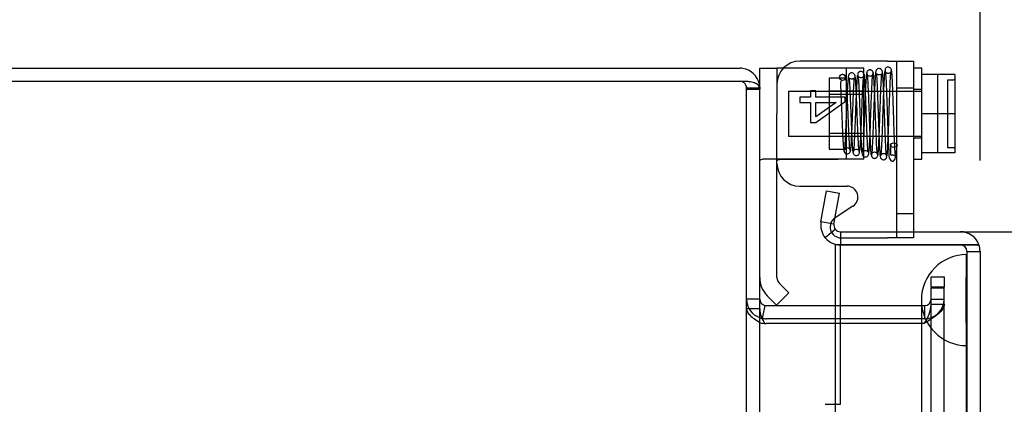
# Model space of a CAD drawing. Header units: inches. Extents: x 1 to 240, y -1 to 159.
# Tile 24 of 63: x 22.72 to 28.13, y 95.24 to 97.35. Entities that reach past the tile are written whole.
import ezdxf
from ezdxf.enums import TextEntityAlignment as Align
from ezdxf.lldxf.tags import DXFTag

# ---------------------------------------------------------------- set-up
doc = ezdxf.new("R2010")
doc.units = ezdxf.units.IN
doc.header["$MEASUREMENT"] = 0
for name, color, linetype in [('COM42667', 7, 'Continuous'), ('COM42780', 7, 'Continuous'), ('COM48588', 7, 'Continuous'), ('COM48600', 7, 'Continuous'), ('COM48614', 7, 'Continuous'), ('COM70220', 7, 'Continuous'), ('Default', 7, 'Continuous'), ('SCC19011', 7, 'Continuous'), ('SPR20265', 7, 'Continuous'), ('WAF25035', 7, 'Continuous')]:
    doc.layers.add(name, color=color, linetype=linetype)
doc.styles.add('SEACAD_Times_New_Roman', font='times.ttf')
tags = doc.linetypes.add('HIDDEN2', pattern=[0.1875, 0.125, -0.0625]).pattern_tags.tags
tags[6:7] = [DXFTag(74, 4), DXFTag(75, 0), DXFTag(340, '0'), DXFTag(46, 0.0), DXFTag(50, 0.0), DXFTag(44, 0.0), DXFTag(45, 0.0)]
tags[4:5] = [DXFTag(74, 4), DXFTag(75, 0), DXFTag(340, '0'), DXFTag(46, 0.0), DXFTag(50, 0.0), DXFTag(44, 0.0), DXFTag(45, 0.0)]
doc.dimstyles.new('HAMMOND_(STH_-_240x160)', dxfattribs={"dimtxt": 1, "dimasz": 1.25, "dimexe": 0.5, "dimexo": 0.5, "dimgap": 0.25, "dimtad": 0, "dimtih": 1, "dimtoh": 1, "dimlfac": 0.125, "dimzin": 0, "dimdsep": 46, "dimtxsty": 'SEACAD_Times_New_Roman', "dimblk1": '_SE_FILLED', "dimblk2": '_SE_FILLED', "dimsah": 1, "dimcen": 0.5, "dimadec": 0, "dimazin": 0, "dimtfac": 0.8, "dimtofl": 0, "dimtmove": 0, "dimatfit": 3, "dimfxl": 1, "dimtolj": 1, "dimtzin": 0, "dimarcsym": 0})

# ---------------------------------------------------------------- blocks, each defined once
blk = doc.blocks.new('SE6')
at = {"layer": 'COM42667', "color": 7, "linetype": 'Continuous'}
for p, q in [((27.4902, 97.1264), (27.0077, 97.1264)), ((27.4902, 97.1264), (27.6332, 97.1264)), ((27.6332, 97.1264), (27.6332, 96.1899)), ((27.0077, 96.4402), (27.2672, 96.4402)), ((27.2997, 96.3298), (27.2022, 96.2668))]:
    blk.add_line(p, q, dxfattribs=at)
at = {"layer": 'COM42667', "color": 7, "linetype": 'HIDDEN2'}
for p, q in [((27.5382, 97.1264), (27.5382, 96.1564)), ((27.0959, 96.9631), (27.0676, 96.9631)), ((27.0676, 96.9631), (27.0676, 96.9295)), ((27.0959, 96.9295), (27.0959, 96.9631)), ((27.6332, 96.9779), (27.5382, 96.9779)), ((27.0077, 96.9295), (27.0077, 96.8989)), ((27.0676, 96.9295), (27.0077, 96.9295)), ((27.0077, 96.8989), (27.0676, 96.8989)), ((27.0676, 96.8989), (27.0676, 96.7896)), ((27.2577, 96.9295), (27.0959, 96.9295)), ((27.0959, 96.7896), (27.2577, 96.9047)), ((27.2085, 96.8989), (27.0959, 96.8199)), ((27.0959, 96.8199), (27.0959, 96.8989)), ((27.0959, 96.8989), (27.2085, 96.8989)), ((27.2577, 96.9047), (27.2577, 96.9295)), ((27.0676, 96.7896), (27.0959, 96.7896)), ((27.5382, 96.2904), (27.6332, 96.2904)), ((27.6332, 96.1899), (27.6332, 96.1564)), ((27.2347, 96.1564), (27.4902, 96.1564)), ((27.6332, 96.1564), (27.4902, 96.1564))]:
    blk.add_line(p, q, dxfattribs=at)
at = {"layer": 'COM42667', "color": 7, "linetype": 'Continuous'}
for centre, radius, start, end in [((27.0077, 97.0014), 0.125, 90, 180), ((27.0077, 96.5652), 0.125, 180, 270), ((27.2672, 96.3802), 0.06, 302.8455, 90)]:
    blk.add_arc(centre, radius, start, end, dxfattribs=at)
at = {"layer": 'COM42667', "color": 7, "linetype": 'HIDDEN2'}
blk.add_arc((27.2347, 96.2164), 0.06, 122.8455, 270, dxfattribs=at)
at = {"layer": 'COM42780', "color": 7, "linetype": 'Continuous'}
for p, q in [((26.7877, 97.0874), (26.8827, 97.0874)), ((26.7877, 96.9822), (26.7877, 97.0874)), ((26.917, 97.0874), (26.8827, 97.0874)), ((26.8827, 97.0874), (26.8827, 96.8374)), ((26.8827, 95.9391), (26.8827, 96.8374)), ((26.88, 95.7876), (26.9472, 95.8548)), ((26.9472, 95.8548), (26.8968, 95.9052)), ((26.88, 95.7876), (26.8296, 95.838))]:
    blk.add_line(p, q, dxfattribs=at)
at = {"layer": 'COM42780', "color": 7, "linetype": 'HIDDEN2'}
for p, q in [((26.9299, 97.0874), (26.917, 97.0874)), ((27.2192, 97.0874), (26.9299, 97.0874)), ((27.3597, 97.0874), (27.2192, 97.0874)), ((27.2647, 96.5874), (27.2647, 97.0874)), ((27.3597, 96.5874), (27.3597, 97.0874)), ((27.1697, 97.0324), (27.1697, 96.6424)), ((27.2647, 97.0324), (27.1697, 97.0324)), ((26.7877, 96.9761), (26.7877, 96.9822)), ((27.3597, 96.9624), (27.1697, 96.9624)), ((27.3597, 96.9439), (27.1697, 96.9439)), ((27.1697, 96.7309), (27.3597, 96.7309)), ((27.3597, 96.7124), (27.1697, 96.7124)), ((27.1697, 96.6424), (27.2647, 96.6424)), ((27.2733, 96.5874), (26.8032, 96.5874)), ((27.2733, 96.5874), (27.2192, 96.5871)), ((27.3597, 96.5874), (27.2733, 96.5874)), ((26.8817, 96.2226), (26.8827, 96.2226)), ((26.8817, 96.0607), (26.8817, 96.2226)), ((26.8817, 96.1734), (26.8827, 96.1734)), ((26.8817, 96.0607), (26.8827, 96.0607)), ((26.8817, 96.0325), (26.8817, 96.0607)), ((26.8817, 96.0325), (26.8827, 96.0325)), ((26.8817, 95.9726), (26.8817, 96.0325)), ((26.8817, 95.9726), (26.8827, 95.9726))]:
    blk.add_line(p, q, dxfattribs=at)
at = {"layer": 'COM42780', "color": 7, "linetype": 'Continuous'}
for radius in [0.143, 0.048]:
    blk.add_arc((26.9307, 95.9391), radius, 180, 225, dxfattribs=at)
at = {"layer": 'COM42780', "color": 7, "linetype": 'HIDDEN2'}
blk.add_ellipse((27.888, 96.3374), major_axis=(-14.3225, 0), ratio=0.017455, start_param=-1.524085, end_param=-1.503851, dxfattribs=at)
for points, knots in [([(26.7877, 96.5788), (26.7877, 96.5818), (26.789, 96.5839), (26.7941, 96.5867), (26.798, 96.5874), (26.8032, 96.5874)], [0, 0, 0, 0, 0.5, 0.5, 1, 1, 1, 1]), ([(26.9299, 96.5868), (26.9235, 96.5868), (26.9174, 96.5867), (26.9059, 96.5863), (26.9006, 96.586), (26.8919, 96.5848), (26.8885, 96.584), (26.8839, 96.5819), (26.8827, 96.5805), (26.8827, 96.5788)], [0, 0, 0, 0, 0.25, 0.25, 0.5, 0.5, 0.75, 0.75, 1, 1, 1, 1])]:
    blk.add_open_spline(points, degree=3, knots=knots, dxfattribs=at)
at = {"layer": 'COM48588', "color": 7, "linetype": 'Continuous'}
for p, q in [((10.8957, 97.0874), (26.6797, 97.0874)), ((26.7858, 96.9994), (26.7877, 96.9794)), ((26.7867, 96.9794), (26.7877, 96.9794)), ((26.7877, 96.9794), (26.7877, 96.9733)), ((26.8163, 95.7851), (26.8016, 95.7146)), ((26.8237, 95.7844), (27.2027, 95.7844)), ((27.2027, 95.7124), (26.8237, 95.7124))]:
    blk.add_line(p, q, dxfattribs=at)
at = {"layer": 'COM48588', "color": 7, "linetype": 'HIDDEN2'}
for p, q in [((26.7151, 96.986), (26.7157, 96.9794)), ((26.7157, 96.9794), (26.7867, 96.9794)), ((26.7157, 96.9733), (26.7157, 96.9794)), ((27.7287, 95.9424), (27.8007, 95.9424)), ((27.7287, 95.8854), (27.7287, 95.9424)), ((27.8007, 95.9424), (27.8007, 95.8854)), ((26.7877, 95.8204), (26.7157, 95.8204)), ((27.7287, 95.8204), (27.8007, 95.8204)), ((27.2027, 95.7844), (27.6757, 95.7844)), ((27.6757, 95.7844), (27.6757, 95.7124)), ((27.6757, 95.7844), (27.6927, 95.7844)), ((27.6927, 95.7844), (27.6927, 95.7124)), ((27.6757, 95.7124), (27.2027, 95.7124)), ((27.6927, 95.7124), (27.6757, 95.7124))]:
    blk.add_line(p, q, dxfattribs=at)
at = {"layer": 'COM48588', "color": 7, "linetype": 'Continuous'}
for centre, radius, start, end in [((26.6797, 96.9794), 0.108, 81.9631, 90), ((26.6797, 96.9794), 0.108, 10.6943, 81.9631), ((26.6797, 96.9794), 0.036, 64.4311, 81.9631), ((26.8237, 95.8204), 0.036, 180.0001, 258.1803), ((26.8237, 95.8204), 0.036, 258.1804, 270), ((26.8237, 95.8204), 0.108, 250.2366, 258.1804), ((26.8237, 95.8204), 0.108, 258.1804, 270)]:
    blk.add_arc(centre, radius, start, end, dxfattribs=at)
at = {"layer": 'COM48588', "color": 7, "linetype": 'HIDDEN2'}
for centre, radius, start, end in [((26.6797, 96.9794), 0.036, 81.9631, 90), ((26.6797, 96.9794), 0.036, 10.6943, 64.4311), ((26.8237, 95.8204), 0.108, 180, 250.2366), ((27.6927, 95.8204), 0.108, 270, 0), ((27.6927, 95.8204), 0.036, 270, 0)]:
    blk.add_arc(centre, radius, start, end, dxfattribs=at)
at = {"layer": 'COM48600', "color": 7, "linetype": 'Continuous'}
for p, q in [((27.1243, 96.2446), (27.1543, 96.4146)), ((27.1543, 96.4146), (27.2252, 96.4021)), ((27.1953, 96.2321), (27.2252, 96.4021)), ((27.1953, 96.2321), (27.1243, 96.2446)), ((27.2031, 96.2027), (27.148, 96.1564)), ((27.2307, 96.1899), (27.2307, 96.1179)), ((27.2307, 96.1899), (27.8897, 96.1899)), ((27.8897, 96.1178), (27.2027, 96.1178)), ((27.2027, 96.1178), (27.2027, 95.0874)), ((27.2307, 96.1179), (27.8897, 96.1179)), ((27.9915, 96.1179), (27.8897, 96.1179)), ((27.8897, 96.1178), (27.9915, 96.1178)), ((27.9977, 96.0819), (27.9977, 68.0929))]:
    blk.add_line(p, q, dxfattribs=at)
at = {"layer": 'COM48600', "color": 7, "linetype": 'HIDDEN2'}
for p, q in [((27.2307, 95.2428), (27.2307, 96.1178)), ((27.9257, 96.0819), (27.9257, 68.0929)), ((27.9257, 96.0819), (27.9977, 96.0819)), ((27.148, 95.2428), (27.2307, 95.2428))]:
    blk.add_line(p, q, dxfattribs=at)
at = {"layer": 'COM48600', "color": 7, "linetype": 'Continuous'}
for centre, radius, start, end in [((27.2307, 96.2259), 0.108, 170.0001, 219.9999), ((27.2307, 96.2259), 0.036, 170, 220), ((27.2307, 96.2259), 0.036, 220, 270), ((27.8897, 96.0819), 0.108, 19.4712, 90), ((27.2307, 96.2259), 0.108, 220, 270), ((27.8897, 96.0819), 0.108, 0, 19.4712)]:
    blk.add_arc(centre, radius, start, end, dxfattribs=at)
at = {"layer": 'COM48600', "color": 7, "linetype": 'HIDDEN2'}
blk.add_arc((27.8897, 96.0819), 0.036, 0, 90, dxfattribs=at)
blk.add_ellipse((27.8897, 96.0819), major_axis=(-0.036, 0), ratio=0.997813, start_param=3.141593, end_param=4.712389, dxfattribs=at)
at = {"layer": 'COM48600', "color": 7, "linetype": 'Continuous'}
blk.add_ellipse((27.8897, 96.0819), major_axis=(-0.108, 0), ratio=0.997813, start_param=3.141593, end_param=3.48143, dxfattribs=at)
at = {"layer": 'COM48614', "color": 7, "linetype": 'Continuous'}
for p, q in [((26.6797, 97.0154), (10.8597, 97.0154)), ((26.6946, 97.0154), (26.6797, 97.0154)), ((26.7877, 96.9733), (26.7858, 96.9847)), ((26.7877, 67.2014), (26.7877, 96.9733)), ((26.8163, 95.6854), (26.8237, 95.6854)), ((27.2027, 95.6854), (26.8237, 95.6854))]:
    blk.add_line(p, q, dxfattribs=at)
at = {"layer": 'COM48614', "color": 7, "linetype": 'HIDDEN2'}
for p, q in [((26.7157, 96.9733), (26.7151, 96.9847)), ((26.7157, 67.2014), (26.7157, 96.9733)), ((26.7157, 96.9733), (26.7877, 96.9733)), ((27.7287, 95.8854), (27.7287, 95.8803)), ((27.8007, 95.8854), (27.7287, 95.8854)), ((27.8007, 95.8803), (27.7287, 95.8803)), ((27.7287, 68.2944), (27.7287, 95.8803)), ((27.8007, 95.8803), (27.8007, 95.8854)), ((27.8007, 68.2944), (27.8007, 95.8803)), ((26.7877, 95.7675), (26.7157, 95.7675)), ((27.7287, 95.7923), (27.8007, 95.7923)), ((26.8163, 95.6854), (26.8015, 95.6854)), ((27.6907, 95.6854), (27.2027, 95.6854)), ((27.6927, 95.6877), (27.6907, 95.6854))]:
    blk.add_line(p, q, dxfattribs=at)
at = {"layer": 'COM48614', "color": 7, "linetype": 'Continuous'}
blk.add_arc((26.9485, 95.7774), 0.1611, 183.5128, 214.8567, dxfattribs=at)
at = {"layer": 'COM48614', "color": 7, "linetype": 'HIDDEN2'}
blk.add_arc((27.509, 95.8094), 0.2204, 326.4765, 355.568, dxfattribs=at)
at = {"layer": 'COM48614', "color": 7, "linetype": 'Continuous'}
blk.add_open_spline([(26.7858, 96.9847), (26.7854, 96.9857), (26.7846, 96.9879), (26.7829, 96.9909), (26.7809, 96.9937), (26.7783, 96.9964), (26.7753, 96.999), (26.7718, 97.0013), (26.7678, 97.0035), (26.7633, 97.0056), (26.7562, 97.0082), (26.7454, 97.011), (26.7318, 97.0132), (26.7187, 97.0145), (26.7069, 97.0152), (26.6987, 97.0153), (26.6946, 97.0154)], degree=3, knots=[0, 0, 0, 0, 0.048134, 0.097438, 0.147875, 0.199401, 0.251971, 0.30553, 0.360016, 0.415367, 0.471517, 0.600282, 0.731861, 0.820764, 0.910239, 1, 1, 1, 1], dxfattribs=at)
at = {"layer": 'COM48614', "color": 7, "linetype": 'HIDDEN2'}
for points in [[(26.7157, 95.7675), (26.7157, 95.7607), (26.7178, 95.7538), (26.726, 95.7402), (26.7321, 95.7333), (26.7476, 95.7196), (26.757, 95.7128), (26.7779, 95.6991), (26.7895, 95.6922), (26.8015, 95.6854)], [(27.8007, 95.7923), (27.8007, 95.7836), (27.7979, 95.7749), (27.7871, 95.7574), (27.7791, 95.7487), (27.7591, 95.7313), (27.7471, 95.7226), (27.721, 95.7051), (27.7068, 95.6964), (27.6927, 95.6877)]]:
    blk.add_open_spline(points, degree=3, knots=[0, 0, 0, 0, 0.25, 0.25, 0.5, 0.5, 0.75, 0.75, 1, 1, 1, 1], dxfattribs=at)
at = {"layer": 'COM70220', "color": 7, "linetype": 'HIDDEN2'}
for p, q in [((27.9217, 95.8149), (27.9237, 96.0639)), ((27.9237, 96.0639), (27.9237, 95.5649)), ((27.9237, 96.0639), (27.9247, 96.0639)), ((27.9247, 96.0639), (27.9247, 95.5649)), ((27.6757, 95.8149), (27.6757, 95.5649)), ((27.9217, 95.8149), (27.9217, 95.5649)), ((27.9237, 95.5659), (27.9217, 95.8149)), ((27.6757, 95.5649), (27.6757, 68.6099)), ((27.9217, 95.5649), (27.9217, 68.6099)), ((27.9247, 95.5659), (27.9237, 95.5659)), ((27.9237, 95.5649), (27.9237, 68.6099)), ((27.9247, 95.5649), (27.9247, 68.6099))]:
    blk.add_line(p, q, dxfattribs=at)
blk.add_arc((27.9257, 95.8149), 0.25, 90, 270, dxfattribs=at)
at = {"layer": 'SCC19011', "color": 7, "linetype": 'Continuous'}
for p, q in [((27.8592, 97.0524), (27.6782, 97.0524)), ((27.8592, 97.0524), (27.8592, 96.8374)), ((27.8592, 96.8374), (27.6782, 96.8374)), ((27.8592, 96.8374), (27.8592, 96.6224)), ((27.8592, 96.6224), (27.6782, 96.6224))]:
    blk.add_line(p, q, dxfattribs=at)
at = {"layer": 'SCC19011', "color": 7, "linetype": 'HIDDEN2'}
for p, q in [((27.7642, 97.0524), (27.7642, 96.6224)), ((27.8192, 97.0218), (27.8192, 96.653)), ((27.8492, 97.0218), (27.8192, 97.0218)), ((26.9462, 96.9594), (26.9462, 96.7154)), ((27.6782, 96.9594), (26.9462, 96.9594)), ((26.9462, 96.7154), (27.6782, 96.7154)), ((27.8192, 96.653), (27.8492, 96.653))]:
    blk.add_line(p, q, dxfattribs=at)
for points in [[(27.8592, 97.0319), (27.8592, 97.0292), (27.8581, 97.0266), (27.8545, 97.0229), (27.8519, 97.0218), (27.8492, 97.0218)], [(27.8492, 96.653), (27.8519, 96.653), (27.8545, 96.6518), (27.8581, 96.6481), (27.8592, 96.6455), (27.8592, 96.6428)]]:
    blk.add_open_spline(points, degree=3, knots=[0, 0, 0, 0, 0.5, 0.5, 1, 1, 1, 1], dxfattribs=at)
at = {"layer": 'SPR20265', "color": 7, "linetype": 'HIDDEN2'}
blk.add_circle((27.2432, 97.0374), 0.0175, dxfattribs=at)
blk.add_ellipse((27.5245, 96.6648), major_axis=(0.0175, 0), ratio=0.707107, dxfattribs=at)
for points, knots in [([(27.2852, 96.6385), (27.2848, 96.6381), (27.2837, 96.6391), (27.2817, 96.6561), (27.2795, 96.6902), (27.2775, 96.7329), (27.2755, 96.779), (27.2733, 96.8358), (27.2708, 96.8985), (27.2683, 96.9561), (27.2659, 96.9973), (27.2635, 97.0258), (27.2539, 97.0508), (27.2461, 97.0533), (27.2407, 97.0547)], [0.0490683, 0.0490683, 0.0490683, 0.0490683, 0.0990796, 0.1918961, 0.2784432, 0.3585509, 0.432178, 0.4992835, 0.6130609, 0.7062239, 0.7838725, 0.8582405, 0.9191557, 1, 1, 1, 1]), ([(27.3353, 96.6275), (27.3345, 96.6302), (27.333, 96.6355), (27.3307, 96.6647), (27.3286, 96.7036), (27.3266, 96.7488), (27.3248, 96.7954), (27.3226, 96.8525), (27.3203, 96.915), (27.3177, 96.9721), (27.3155, 97.0115), (27.3132, 97.0355), (27.311, 97.0535), (27.2963, 97.0636), (27.2842, 97.0615), (27.275, 97.0508), (27.2743, 97.0404), (27.2715, 97.0182), (27.2696, 96.9855), (27.2677, 96.9486), (27.2657, 96.9004), (27.2634, 96.8421), (27.2609, 96.7776), (27.2582, 96.7138), (27.2558, 96.6708), (27.2537, 96.6465), (27.2527, 96.6408), (27.2521, 96.6376)], [0, 0, 0, 0, 0.049782, 0.09663, 0.140505, 0.181434, 0.219402, 0.254398, 0.315245, 0.365416, 0.409533, 0.448284, 0.484702, 0.504781, 0.519147, 0.536839, 0.568759, 0.617508, 0.649039, 0.68532, 0.726274, 0.771867, 0.822063, 0.876779, 0.936017, 0.967447, 1, 1, 1, 1]), ([(27.3242, 97.0501), (27.3232, 97.0444), (27.3211, 97.0207), (27.3185, 96.9706), (27.3163, 96.9197), (27.3147, 96.8772), (27.313, 96.8323), (27.3113, 96.7869), (27.3096, 96.7433), (27.3078, 96.7036), (27.3061, 96.6699), (27.3043, 96.645), (27.3024, 96.6293), (27.3012, 96.6283), (27.3006, 96.6281)], [0.1088544, 0.1088544, 0.1088544, 0.1088544, 0.2222673, 0.34026, 0.4012266, 0.4633374, 0.5265751, 0.5909137, 0.6563614, 0.7229343, 0.7905764, 0.8592997, 0.9291279, 1, 1, 1, 1]), ([(27.3624, 97.0485), (27.362, 97.0519), (27.3612, 97.0573), (27.3561, 97.0651), (27.3492, 97.0693), (27.3433, 97.0702), (27.3387, 97.0695), (27.3354, 97.0683), (27.3325, 97.0665), (27.33, 97.0641), (27.3281, 97.0614), (27.3268, 97.0585), (27.3261, 97.0555), (27.326, 97.0538), (27.326, 97.0528)], [0, 0, 0, 0, 0.179696, 0.347726, 0.496425, 0.619744, 0.675627, 0.729219, 0.780424, 0.829098, 0.875163, 0.918716, 0.960114, 1, 1, 1, 1]), ([(27.3268, 97.0498), (27.3277, 97.045), (27.3292, 97.0361), (27.3315, 97), (27.3337, 96.9555), (27.3357, 96.9056), (27.3375, 96.8554), (27.3397, 96.7955), (27.3421, 96.7321), (27.3446, 96.6767), (27.3469, 96.64), (27.3491, 96.6218), (27.3514, 96.612), (27.3564, 96.6042), (27.3641, 96.6007), (27.3704, 96.6001), (27.377, 96.6021), (27.3825, 96.607), (27.3855, 96.6129), (27.3883, 96.6261), (27.3903, 96.6537), (27.3926, 96.6939), (27.3945, 96.7377), (27.3966, 96.7927), (27.3989, 96.8569), (27.4014, 96.9255), (27.4041, 96.9902), (27.407, 97.0422), (27.4089, 97.0531), (27.4101, 97.0587)], [0, 0, 0, 0, 0.049068, 0.095315, 0.138712, 0.179209, 0.216805, 0.251463, 0.311593, 0.361349, 0.405274, 0.443911, 0.460965, 0.476355, 0.483666, 0.490023, 0.499156, 0.505578, 0.516093, 0.551582, 0.606034, 0.63996, 0.678268, 0.720962, 0.768003, 0.81943, 0.875228, 0.935415, 1, 1, 1, 1]), ([(27.361, 97.0528), (27.361, 97.0519), (27.3609, 97.0504), (27.3603, 97.0477), (27.3592, 97.045), (27.3576, 97.0424), (27.3555, 97.0399), (27.352, 97.0371), (27.3465, 97.035), (27.3399, 97.0348), (27.333, 97.0373), (27.3279, 97.0431), (27.3275, 97.0464), (27.3274, 97.0485)], [0, 0, 0, 0, 0.038509, 0.078114, 0.119898, 0.164481, 0.21204, 0.262415, 0.369764, 0.488173, 0.633368, 0.805352, 1, 1, 1, 1]), ([(27.3381, 96.6344), (27.3391, 96.6419), (27.3412, 96.6692), (27.3438, 96.7232), (27.3459, 96.7754), (27.3475, 96.8186), (27.3492, 96.8634), (27.3508, 96.908), (27.3526, 96.9502), (27.3543, 96.9875), (27.356, 97.0181), (27.3578, 97.0398), (27.359, 97.0472), (27.3596, 97.0486)], [0.1068867, 0.1068867, 0.1068867, 0.1068867, 0.2188493, 0.3358957, 0.3966045, 0.4585844, 0.5218472, 0.5863917, 0.6521763, 0.719229, 0.7875614, 0.857116, 0.9279243, 0.9279243, 0.9279243, 0.9279243]), ([(27.3752, 97.0615), (27.3743, 97.0577), (27.3729, 97.0504), (27.3706, 97.0181), (27.3685, 96.9765), (27.3666, 96.9287), (27.3647, 96.8799), (27.3626, 96.82), (27.3602, 96.7547), (27.3577, 96.6947), (27.3555, 96.6556), (27.3544, 96.6375), (27.3535, 96.6292), (27.3553, 96.6315), (27.3655, 96.6364), (27.3746, 96.6348), (27.3809, 96.6303), (27.383, 96.6275), (27.3824, 96.6333), (27.3807, 96.6561), (27.3789, 96.691), (27.3772, 96.7305), (27.3752, 96.7818), (27.373, 96.8435), (27.3705, 96.911), (27.3678, 96.9768), (27.3654, 97.0203), (27.3633, 97.0443), (27.3623, 97.0495), (27.3617, 97.0523)], [0, 0, 0, 0, 0.049831, 0.096705, 0.140608, 0.181586, 0.219657, 0.254821, 0.316269, 0.367054, 0.411618, 0.450688, 0.468179, 0.484895, 0.501628, 0.513746, 0.520752, 0.530349, 0.562469, 0.612765, 0.644956, 0.681812, 0.723299, 0.769411, 0.820148, 0.875443, 0.935318, 0.96709, 1, 1, 1, 1]), ([(27.4108, 97.0608), (27.4107, 97.0622), (27.4105, 97.0648), (27.409, 97.0688), (27.4067, 97.0722), (27.4036, 97.075), (27.4001, 97.077), (27.3953, 97.0783), (27.3894, 97.0782), (27.383, 97.0754), (27.378, 97.0704), (27.3752, 97.0641), (27.3747, 97.0604), (27.3745, 97.0582)], [0, 0, 0, 0, 0.058448, 0.119991, 0.183216, 0.246619, 0.308903, 0.369213, 0.48528, 0.60971, 0.739485, 0.870031, 1, 1, 1, 1]), ([(27.4095, 97.0582), (27.4094, 97.0558), (27.4089, 97.0519), (27.4036, 97.0457), (27.3967, 97.043), (27.39, 97.0431), (27.3837, 97.0455), (27.379, 97.05), (27.3763, 97.0554), (27.376, 97.0589), (27.3758, 97.0608)], [0, 0, 0, 0, 0.179106, 0.344045, 0.488033, 0.609539, 0.723855, 0.829732, 0.92237, 1, 1, 1, 1]), ([(27.3759, 97.0574), (27.3767, 97.0569), (27.3783, 97.0533), (27.381, 97.018), (27.3835, 96.9641), (27.3856, 96.9105), (27.3872, 96.8655), (27.3889, 96.8181), (27.3906, 96.7703), (27.3923, 96.7243), (27.3941, 96.683), (27.396, 96.6482), (27.3978, 96.6225), (27.3996, 96.6093), (27.4006, 96.6081), (27.401, 96.6082)], [0.0224227, 0.0224227, 0.0224227, 0.0224227, 0.1045888, 0.214741, 0.3305392, 0.3908593, 0.452622, 0.5158488, 0.5805535, 0.6467098, 0.7143518, 0.7835125, 0.8541482, 0.9262995, 0.9764299, 0.9764299, 0.9764299, 0.9764299]), ([(27.4848, 96.605), (27.4839, 96.6099), (27.4825, 96.6189), (27.4802, 96.6557), (27.4781, 96.7021), (27.4761, 96.7544), (27.4742, 96.8072), (27.4721, 96.871), (27.4697, 96.9391), (27.4671, 96.9998), (27.4651, 97.0402), (27.462, 97.0633), (27.4611, 97.0784), (27.4454, 97.0872), (27.4362, 97.0853), (27.4296, 97.0803), (27.4262, 97.0741), (27.4235, 97.0616), (27.4214, 97.0352), (27.4192, 96.9949), (27.4173, 96.9506), (27.4152, 96.8941), (27.4129, 96.8273), (27.4103, 96.7553), (27.4076, 96.6864), (27.4052, 96.6422), (27.4031, 96.619), (27.4021, 96.6147), (27.4015, 96.6124)], [0, 0, 0, 0, 0.049774, 0.09661, 0.140468, 0.181377, 0.219333, 0.254322, 0.31518, 0.365386, 0.409597, 0.448567, 0.481684, 0.496311, 0.506785, 0.51342, 0.523322, 0.557321, 0.61017, 0.643492, 0.681301, 0.723527, 0.77014, 0.821117, 0.876373, 0.935926, 0.96743, 1, 1, 1, 1]), ([(27.4355, 96.6136), (27.4349, 96.6139), (27.4333, 96.6171), (27.4306, 96.6517), (27.4281, 96.705), (27.426, 96.7587), (27.4244, 96.8037), (27.4227, 96.8511), (27.421, 96.8989), (27.4193, 96.9447), (27.4175, 96.9863), (27.4157, 97.0214), (27.4138, 97.047), (27.412, 97.0612), (27.411, 97.0626), (27.4105, 97.0627)], [0.0275669, 0.0275669, 0.0275669, 0.0275669, 0.106334, 0.2178377, 0.3346027, 0.3952184, 0.4571613, 0.5204291, 0.5849937, 0.6508676, 0.7180836, 0.7865902, 0.8564027, 0.9275566, 0.9814581, 0.9814581, 0.9814581, 0.9814581]), ([(27.4364, 96.6098), (27.4373, 96.614), (27.4388, 96.6219), (27.4411, 96.6571), (27.4432, 96.7015), (27.4452, 96.7519), (27.447, 96.8035), (27.4492, 96.866), (27.4516, 96.9336), (27.4541, 96.9945), (27.4563, 97.0338), (27.4573, 97.051), (27.4581, 97.0577), (27.4546, 97.0534), (27.444, 97.0499), (27.4351, 97.0526), (27.43, 97.057), (27.4286, 97.0589), (27.4291, 97.0511), (27.431, 97.0245), (27.4328, 96.9855), (27.4346, 96.9418), (27.4366, 96.8861), (27.4388, 96.8202), (27.4412, 96.7488), (27.4439, 96.6802), (27.4469, 96.6234), (27.4488, 96.6098), (27.4499, 96.6025)], [0, 0, 0, 0, 0.049121, 0.095404, 0.138843, 0.179413, 0.217132, 0.251985, 0.312777, 0.363124, 0.407421, 0.446147, 0.463416, 0.479746, 0.495257, 0.505248, 0.511572, 0.521629, 0.555387, 0.607756, 0.640773, 0.678319, 0.720435, 0.767108, 0.818395, 0.87429, 0.934824, 1, 1, 1, 1]), ([(27.4734, 97.0674), (27.4725, 97.0593), (27.4704, 97.0292), (27.4678, 96.9701), (27.4657, 96.912), (27.4641, 96.8641), (27.4624, 96.8143), (27.4608, 96.7647), (27.459, 96.7178), (27.4573, 96.676), (27.4555, 96.6415), (27.4537, 96.6174), (27.4525, 96.6085), (27.4519, 96.6066)], [0.1084128, 0.1084128, 0.1084128, 0.1084128, 0.2215365, 0.3394021, 0.4003549, 0.4624794, 0.5257652, 0.5901738, 0.6557101, 0.722392, 0.7901569, 0.8590149, 0.9289831, 0.9289831, 0.9289831, 0.9289831]), ([(27.5118, 97.0745), (27.5113, 97.0777), (27.5105, 97.0831), (27.5047, 97.0903), (27.4974, 97.0937), (27.4904, 97.0939), (27.4839, 97.0916), (27.479, 97.0872), (27.4761, 97.0817), (27.4757, 97.0781), (27.4756, 97.0762)], [0, 0, 0, 0, 0.167201, 0.329893, 0.476988, 0.603506, 0.721843, 0.829916, 0.923204, 1, 1, 1, 1]), ([(27.4763, 97.0745), (27.4774, 97.0695), (27.4792, 97.0597), (27.4821, 97.0068), (27.4847, 96.9417), (27.4871, 96.8719), (27.4892, 96.8067), (27.4917, 96.7359), (27.4937, 96.6687), (27.4982, 96.6167), (27.4966, 96.5981), (27.5071, 96.5808), (27.5156, 96.5766), (27.5241, 96.5768), (27.5333, 96.5912), (27.5395, 96.6245), (27.5411, 96.6489), (27.5419, 96.6644)], [0, 0, 0, 0, 0.097208, 0.187297, 0.27007, 0.34551, 0.413492, 0.473951, 0.574504, 0.65979, 0.730517, 0.758347, 0.776594, 0.80387, 0.885366, 0.938929, 1, 1, 1, 1]), ([(27.5106, 97.0762), (27.5105, 97.0748), (27.5103, 97.0723), (27.5089, 97.0683), (27.5067, 97.0649), (27.5037, 97.0621), (27.5003, 97.0601), (27.4958, 97.0587), (27.4901, 97.0586), (27.4839, 97.061), (27.4793, 97.0652), (27.4769, 97.0704), (27.4768, 97.0729), (27.4768, 97.0745)], [0, 0, 0, 0, 0.063603, 0.12996, 0.197413, 0.264238, 0.328963, 0.390606, 0.506022, 0.626998, 0.751605, 0.876153, 1, 1, 1, 1]), ([(27.4875, 96.6068), (27.4885, 96.6133), (27.4906, 96.6396), (27.4932, 96.6957), (27.4953, 96.7518), (27.4969, 96.799), (27.4986, 96.8488), (27.5003, 96.8991), (27.502, 96.9477), (27.5038, 96.9916), (27.5055, 97.0287), (27.5074, 97.0565), (27.5092, 97.0733), (27.5104, 97.0739), (27.5111, 97.0738)], [0.1068153, 0.1068153, 0.1068153, 0.1068153, 0.2186525, 0.3355665, 0.3962054, 0.4581268, 0.5213455, 0.5858589, 0.6516398, 0.7187168, 0.7871082, 0.8567634, 0.9277207, 1, 1, 1, 1]), ([(27.507, 96.6652), (27.5063, 96.6528), (27.5055, 96.6341), (27.5051, 96.6143), (27.507, 96.6095), (27.5124, 96.6113), (27.5197, 96.6123), (27.5257, 96.6106), (27.5297, 96.6076), (27.5319, 96.6054), (27.5335, 96.6039), (27.5318, 96.6163), (27.5303, 96.6456), (27.5284, 96.6857), (27.5263, 96.7428), (27.5239, 96.8164), (27.5211, 96.9012), (27.5186, 96.9708), (27.5165, 97.0184), (27.5148, 97.0485), (27.5129, 97.0706), (27.5118, 97.075), (27.5111, 97.0774)], [0, 0, 0, 0, 0.05922, 0.107349, 0.171459, 0.188725, 0.197836, 0.210199, 0.214858, 0.221337, 0.242039, 0.316854, 0.370085, 0.432505, 0.504147, 0.58492, 0.674846, 0.773803, 0.826946, 0.88238, 0.940063, 1, 1, 1, 1]), ([(27.2346, 97.0175), (27.2329, 97.0161), (27.2298, 97.0106), (27.2316, 96.9899), (27.2335, 96.9501), (27.2361, 96.8917), (27.2385, 96.8288), (27.2408, 96.7724), (27.2428, 96.7267), (27.2449, 96.6841), (27.2473, 96.6498), (27.2495, 96.6313), (27.2509, 96.63), (27.2515, 96.6303)], [0.0809977, 0.0809977, 0.0809977, 0.0809977, 0.1311889, 0.2024612, 0.2819278, 0.3765527, 0.4921933, 0.5600215, 0.6344076, 0.7154739, 0.8033669, 0.8981337, 0.9583746, 0.9583746, 0.9583746, 0.9583746]), ([(27.287, 96.6352), (27.2879, 96.6406), (27.2894, 96.6504), (27.2917, 96.6857), (27.2938, 96.7283), (27.2958, 96.7753), (27.2976, 96.8224), (27.2998, 96.8786), (27.3022, 96.9379), (27.3047, 96.9896), (27.3068, 97.0208), (27.3075, 97.0322), (27.3075, 97.0344), (27.3052, 97.032), (27.302, 97.0296), (27.2972, 97.0277), (27.2909, 97.0274), (27.2859, 97.029), (27.2823, 97.0315), (27.2801, 97.0336), (27.2782, 97.036), (27.2795, 97.0281), (27.2812, 97.0017), (27.2832, 96.9635), (27.285, 96.9215), (27.287, 96.8691), (27.2893, 96.8084), (27.2918, 96.7442), (27.2945, 96.6844), (27.2975, 96.6374), (27.2994, 96.6286), (27.3005, 96.6242)], [0, 0, 0, 0, 0.048984, 0.095137, 0.138456, 0.178909, 0.216515, 0.251261, 0.311845, 0.361996, 0.406026, 0.44434, 0.460911, 0.467998, 0.474468, 0.480525, 0.485886, 0.49386, 0.496611, 0.500042, 0.510275, 0.545976, 0.601603, 0.636009, 0.674757, 0.717892, 0.765409, 0.81736, 0.873758, 0.934631, 1, 1, 1, 1]), ([(27.2512, 96.6338), (27.2512, 96.633), (27.2512, 96.6314), (27.2517, 96.6287), (27.2528, 96.626), (27.2544, 96.6233), (27.2566, 96.6209), (27.2593, 96.6189), (27.2624, 96.6175), (27.267, 96.6164), (27.2731, 96.6171), (27.2804, 96.6211), (27.2863, 96.6294), (27.2872, 96.6355), (27.2877, 96.6394)], [0, 0, 0, 0, 0.03766, 0.074985, 0.113343, 0.153894, 0.197472, 0.244568, 0.295414, 0.35009, 0.473116, 0.626338, 0.805115, 1, 1, 1, 1]), ([(27.2527, 96.6394), (27.2526, 96.6402), (27.2526, 96.6416), (27.2547, 96.6457), (27.2591, 96.6496), (27.2653, 96.6517), (27.271, 96.6516), (27.2757, 96.65), (27.2791, 96.648), (27.2821, 96.6452), (27.2844, 96.6417), (27.2859, 96.6377), (27.2861, 96.6353), (27.2862, 96.6338)], [0, 0, 0, 0, 0.162855, 0.308329, 0.439048, 0.555518, 0.659163, 0.712922, 0.769029, 0.82693, 0.885551, 0.943608, 1, 1, 1, 1]), ([(27.2998, 96.6272), (27.3002, 96.624), (27.3011, 96.6186), (27.3069, 96.6115), (27.3142, 96.6082), (27.3212, 96.608), (27.3277, 96.6104), (27.3327, 96.6149), (27.3356, 96.6204), (27.3359, 96.624), (27.3361, 96.6259)], [0, 0, 0, 0, 0.159811, 0.317961, 0.462729, 0.589122, 0.709493, 0.821101, 0.918775, 1, 1, 1, 1]), ([(27.3011, 96.6259), (27.3012, 96.6273), (27.3013, 96.6298), (27.3027, 96.6337), (27.3049, 96.6371), (27.3088, 96.6407), (27.3146, 96.6432), (27.3214, 96.6433), (27.3275, 96.6409), (27.3321, 96.6367), (27.3346, 96.6315), (27.3347, 96.6288), (27.3348, 96.6272)], [0, 0, 0, 0, 0.067072, 0.136537, 0.206748, 0.275983, 0.405419, 0.522779, 0.643733, 0.765986, 0.885184, 1, 1, 1, 1]), ([(27.4008, 96.6101), (27.4009, 96.6087), (27.4011, 96.6062), (27.4026, 96.6022), (27.4049, 96.5987), (27.408, 96.5959), (27.4115, 96.594), (27.4163, 96.5927), (27.4222, 96.5929), (27.4286, 96.5957), (27.4336, 96.6008), (27.4364, 96.6072), (27.4369, 96.6109), (27.4371, 96.6131)], [0, 0, 0, 0, 0.057064, 0.117028, 0.178564, 0.240253, 0.300887, 0.359706, 0.473677, 0.597633, 0.728878, 0.863282, 1, 1, 1, 1]), ([(27.4021, 96.6131), (27.4022, 96.6155), (27.4027, 96.6193), (27.4079, 96.6253), (27.4148, 96.628), (27.4215, 96.6279), (27.4278, 96.6254), (27.4326, 96.6209), (27.4349, 96.6163), (27.4357, 96.6126), (27.4358, 96.611), (27.4358, 96.6101)], [0, 0, 0, 0, 0.185334, 0.353361, 0.498143, 0.618697, 0.730532, 0.833218, 0.922973, 0.962918, 1, 1, 1, 1]), ([(27.4505, 96.6023), (27.4506, 96.6038), (27.4508, 96.6063), (27.4523, 96.6102), (27.4545, 96.6137), (27.4576, 96.6166), (27.461, 96.6186), (27.4656, 96.62), (27.4713, 96.6202), (27.4775, 96.6179), (27.482, 96.6138), (27.4843, 96.6091), (27.4843, 96.6073), (27.4843, 96.6061)], [0, 0, 0, 0, 0.057828, 0.117981, 0.179096, 0.239678, 0.298465, 0.35472, 0.462169, 0.58034, 0.709431, 0.848684, 1, 1, 1, 1]), ([(27.4493, 96.6061), (27.4497, 96.6026), (27.4506, 96.5968), (27.4564, 96.589), (27.4637, 96.5853), (27.4706, 96.5848), (27.4764, 96.5867), (27.48, 96.5894), (27.4822, 96.5918), (27.4838, 96.5945), (27.4849, 96.5972), (27.4855, 96.5999), (27.4855, 96.6014), (27.4855, 96.6023)], [0, 0, 0, 0, 0.188415, 0.363228, 0.51473, 0.638547, 0.747394, 0.797104, 0.843325, 0.886161, 0.926011, 0.96361, 1, 1, 1, 1])]:
    blk.add_open_spline(points, degree=3, knots=knots, dxfattribs=at)
for points in [[(27.3271, 97.0544), (27.3268, 97.0547), (27.3265, 97.0549), (27.3262, 97.0549)], [(27.3604, 97.0493), (27.3608, 97.0491), (27.3611, 97.0484), (27.3614, 97.0477)], [(27.4763, 97.078), (27.4762, 97.0779), (27.4761, 97.0778), (27.476, 97.0776)], [(27.3353, 96.6236), (27.3354, 96.6237), (27.3354, 96.6238), (27.3355, 96.624)], [(27.4509, 96.6055), (27.4507, 96.6056), (27.4504, 96.6061), (27.4501, 96.6067)], [(27.4846, 96.6009), (27.4849, 96.6007), (27.4851, 96.6007), (27.4854, 96.6008)]]:
    blk.add_open_spline(points, degree=3, dxfattribs=at)
at = {"layer": 'WAF25035', "color": 7, "linetype": 'Continuous'}
for p, q in [((27.6782, 97.0874), (27.6332, 97.0874)), ((27.6782, 96.5874), (27.6782, 97.0874)), ((27.6332, 96.5874), (27.6782, 96.5874))]:
    blk.add_line(p, q, dxfattribs=at)
at = {"layer": 'WAF25035', "color": 7, "linetype": 'HIDDEN2'}
for p, q in [((27.6782, 96.9699), (27.6332, 96.9699)), ((27.6332, 96.7049), (27.6782, 96.7049))]:
    blk.add_line(p, q, dxfattribs=at)
blk = doc.blocks.new('DMBLK2187')
at = {"layer": 'Default', "linetype": 'Continuous'}
for points in [[(12.0377, 106.1519), (10.7877, 105.9435), (12.0377, 105.7352)], [(26.7477, 106.1519), (26.7477, 105.7352), (27.9977, 105.9435)]]:
    blk.add_hatch(color=7, dxfattribs=at).paths.add_polyline_path(points)
at = {"layer": 'Default', "color": 7, "linetype": 'Continuous'}
for p, q in [((10.7877, 97.4624), (10.7877, 106.4435)), ((27.9977, 96.5819), (27.9977, 106.4435)), ((10.7877, 105.9435), (17.3365, 105.9435)), ((21.4489, 105.9435), (27.9977, 105.9435))]:
    blk.add_line(p, q, dxfattribs=at)
at = {"layer": 'Default', "color": 7, "linetype": 'Continuous', "style": 'SEACAD_Times_New_Roman'}
blk.add_text('17.21', height=1, dxfattribs=at).set_placement((17.6865, 106.4435), align=Align.TOP_LEFT)
blk = doc.blocks.new('_SE_FILLED')
at = {"color": 0}
blk.add_line((0, 0), (-1, 0), dxfattribs=at)
blk.add_solid([(0, 0), (-1, -0.1665), (-1, 0.1665), (0, 0)], dxfattribs=at)
blk = doc.blocks.new('DMBLK2202')
at = {"layer": 'Default', "linetype": 'Continuous'}
for points in [[(32.153, 94.9399), (31.9447, 96.1899), (31.7364, 94.9399)], [(32.153, 69.2349), (31.7364, 69.2349), (31.9447, 67.9849)]]:
    blk.add_hatch(color=7, dxfattribs=at).paths.add_polyline_path(points)
at = {"layer": 'Default', "color": 7, "linetype": 'Continuous'}
for p, q in [((27.7307, 96.1899), (32.4447, 96.1899)), ((31.9447, 96.1899), (31.9447, 82.9374)), ((31.9447, 80.0874), (31.9447, 67.9849)), ((27.7307, 67.9849), (32.4447, 67.9849))]:
    blk.add_line(p, q, dxfattribs=at)
at = {"layer": 'Default', "color": 7, "linetype": 'Continuous', "style": 'SEACAD_Times_New_Roman'}
for s, p in [('28.21', (30.2385, 82.5874)), ('DOOR', (29.8475, 81.0874))]:
    blk.add_text(s, height=1, dxfattribs=at).set_placement(p, align=Align.TOP_LEFT)

msp = doc.modelspace()

# ---------------------------------------------------------------- block references
at = {"layer": 'Default'}
msp.add_blockref('SE6', (0, 0), dxfattribs=at)

# ---------------------------------------------------------------- dimensions: what is measured, and where the dimension line sits
at = {"layer": 'Default', "color": 7, "linetype": 'Continuous'}
dim = msp.add_linear_dim(base=(27.9977, 105.9435), p1=(10.7877, 96.9624), p2=(27.9977, 96.0819), text='\\A1;<>', dimstyle='HAMMOND_(STH_-_240x160)', override={"dimlfac": 1}, dxfattribs=at)
dim.commit()
dim.dimension.update_dxf_attribs({"geometry": 'DMBLK2187', "text_midpoint": (19.3927, 105.9435), "dimtype": 160})
dim = msp.add_linear_dim(base=(31.9446909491, 96.1898595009), p1=(27.2307056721, 96.1898595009), p2=(27.2307056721, 67.9848595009), angle=270, text='\\A1;<>\\PDOOR', dimstyle='HAMMOND_(STH_-_240x160)', override={"dimlfac": 1}, dxfattribs=at)
dim.commit()
dim.dimension.update_dxf_attribs({"geometry": 'DMBLK2202', "text_midpoint": (31.9446909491, 82.0873594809), "dimtype": 161})

doc.saveas('drawing.dxf')
